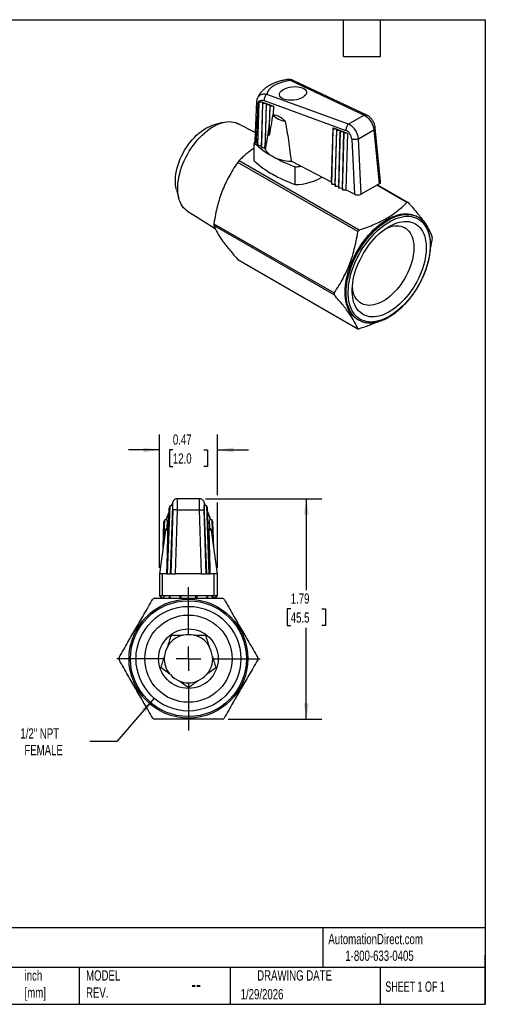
# Model space of a CAD drawing. Header units: inches. Extents: x 0.2 to 10.8, y 0.2 to 8.2.
# Tile 3 of 3: x 7 to 10.8, y 0.2 to 8.2. Entities that reach past the tile are written whole.
import ezdxf

# ---------------------------------------------------------------- set-up
doc = ezdxf.new("R2010")
doc.units = ezdxf.units.IN
doc.header["$MEASUREMENT"] = 0
doc.linetypes.add('SLD-Center', pattern=[0.75, 0.6, -0.05, 0.05, -0.05])
doc.linetypes.add('SLD-Solid', pattern=[0])
doc.layers.add('CENTER', color=40, linetype='SLD-Center')
doc.layers.add('DIMENSIONS', color=140, linetype='SLD-Solid', lineweight=25)
doc.layers.add('TEXT', color=140, linetype='SLD-Solid', lineweight=25)
doc.styles.add('SLDTEXTSTYLE0', font='TXT', dxfattribs={"width": 0.7})
doc.styles.add('SLDTEXTSTYLE1', font='TXT', dxfattribs={"width": 0.65})
doc.dimstyles.new('SLDDIMSTYLE2', dxfattribs={"dimtxt": 0.084961, "dimasz": 0.13, "dimexe": 0, "dimexo": 0.0625, "dimgap": 0.02124, "dimtad": 0, "dimtih": 1, "dimtoh": 1, "dimrnd": 1e-09, "dimzin": 12, "dimdsep": 46, "dimtxsty": 'SLDTEXTSTYLE0', "dimsah": 1, "dimcen": 0.09, "dimadec": 0, "dimazin": 3, "dimtfac": 1, "dimtofl": 0, "dimtmove": 0, "dimatfit": 3, "dimfxl": 0, "dimfrac": 2, "dimtolj": 1, "dimtzin": 12, "dimarcsym": 0})
doc.dimstyles.new('SLDDIMSTYLE3', dxfattribs={"dimtxt": 0.084961, "dimasz": 0.13, "dimexe": 0, "dimexo": 0.0625, "dimgap": 0.02124, "dimtad": 0, "dimtih": 1, "dimtoh": 1, "dimrnd": 1e-09, "dimzin": 12, "dimdsep": 46, "dimtxsty": 'SLDTEXTSTYLE0', "dimsah": 1, "dimcen": 0, "dimadec": 0, "dimazin": 3, "dimtfac": 1, "dimtofl": 0, "dimtmove": 0, "dimatfit": 3, "dimfxl": 0, "dimfrac": 2, "dimtolj": 1, "dimtzin": 12, "dimarcsym": 0})
doc.dimstyles.new('SLDDIMSTYLE4', dxfattribs={"dimtxt": 0.084961, "dimasz": 0.13, "dimexe": 0, "dimexo": 0.0625, "dimgap": 0.02124, "dimtad": 0, "dimtih": 1, "dimtoh": 1, "dimrnd": 1e-09, "dimdsep": 46, "dimtxsty": 'SLDTEXTSTYLE0', "dimsah": 1, "dimcen": 0.09, "dimadec": 0, "dimazin": 2, "dimtfac": 1, "dimtmove": 0, "dimatfit": 0, "dimfxl": 0, "dimfrac": 2, "dimtolj": 1, "dimtzin": 12, "dimarcsym": 0})

# ---------------------------------------------------------------- blocks, each defined once
blk = doc.blocks.new('_D_4')
at = {"layer": 'DIMENSIONS'}
for p, q in [((8.0622, 2.7365), (7.7581, 2.3848)), ((7.7581, 2.3848), (7.5394, 2.3848))]:
    blk.add_line(p, q, dxfattribs=at)
blk.add_solid([(8.0622, 2.7365), (7.9621, 2.6513), (7.9923, 2.6251)], dxfattribs=at)
at = {"layer": 'DIMENSIONS', "char_height": 0.08333, "attachment_point": 1, "style": 'SLDTEXTSTYLE0'}
for s, insert in [('1/2" NPT', (6.9764, 2.4922)), ('FEMALE', (7.0087, 2.3572))]:
    blk.add_mtext(s, dxfattribs=dict(at, insert=insert))
blk = doc.blocks.new('_D_5')
at = {"layer": 'DIMENSIONS'}
for p, q in [((8.4797, 4.3579), (9.422, 4.3579)), ((9.297, 4.3579), (9.297, 3.616)), ((9.1708, 3.4619), (9.1423, 3.4619)), ((9.1423, 3.4619), (9.1423, 3.3269)), ((9.4233, 3.4619), (9.4518, 3.4619)), ((9.4518, 3.4619), (9.4518, 3.3269)), ((9.1423, 3.3269), (9.1708, 3.3269)), ((9.297, 2.566), (9.297, 3.3079)), ((9.4518, 3.3269), (9.4233, 3.3269)), ((8.6638, 2.566), (9.422, 2.566))]:
    blk.add_line(p, q, dxfattribs=at)
for points in [[(9.297, 4.3579), (9.277, 4.2279), (9.317, 4.2279)], [(9.297, 2.566), (9.317, 2.696), (9.277, 2.696)]]:
    blk.add_solid(points, dxfattribs=at)
at = {"layer": 'DIMENSIONS', "char_height": 0.08333, "attachment_point": 1, "style": 'SLDTEXTSTYLE0'}
for s, insert in [('1.79', (9.1708, 3.5884)), ('45.5', (9.1708, 3.4343))]:
    blk.add_mtext(s, dxfattribs=dict(at, insert=insert))
blk = doc.blocks.new('_D_6')
at = {"layer": 'DIMENSIONS'}
for p, q in [((8.1041, 3.7971), (8.1041, 4.8792)), ((8.5766, 4.3879), (8.5766, 4.8792)), ((8.1041, 4.7542), (7.8541, 4.7542)), ((8.2141, 4.7542), (8.1856, 4.7542)), ((8.1856, 4.7542), (8.1856, 4.6191)), ((8.4666, 4.7542), (8.4951, 4.7542)), ((8.4951, 4.7542), (8.4951, 4.6191)), ((8.5766, 4.7542), (8.8266, 4.7542)), ((8.1856, 4.6191), (8.2141, 4.6191)), ((8.4951, 4.6191), (8.4666, 4.6191)), ((8.5766, 3.7971), (8.5766, 4.3279))]:
    blk.add_line(p, q, dxfattribs=at)
for points in [[(8.1041, 4.7542), (7.9741, 4.7742), (7.9741, 4.7342)], [(8.5766, 4.7542), (8.7066, 4.7342), (8.7066, 4.7742)]]:
    blk.add_solid(points, dxfattribs=at)
at = {"layer": 'DIMENSIONS', "char_height": 0.08333, "attachment_point": 1, "style": 'SLDTEXTSTYLE0'}
for s, insert in [('0.47', (8.2141, 4.8806)), ('12.0', (8.2141, 4.7266))]:
    blk.add_mtext(s, dxfattribs=dict(at, insert=insert))
blk = doc.blocks.new('SW_CENTERMARKSYMBOL_0')
at = {"layer": 'CENTER', "color": 0}
for p, q in [((0, 0.2), (0, 0.5823)), ((0, 0), (0, 0.1)), ((-0.2, 0), (-0.5823, 0)), ((0, 0), (-0.1, 0)), ((0, 0), (0, -0.1)), ((0, 0), (0.1, 0)), ((0.2, 0), (0.5823, 0)), ((0, -0.2), (0, -0.5823))]:
    blk.add_line(p, q, dxfattribs=at)

msp = doc.modelspace()

# ---------------------------------------------------------------- linework, layer by layer
for p, q in [((9.1711, 7.7548), (9.7676, 7.4737)), ((9.7883, 7.4752), (9.1917, 7.7563)), ((8.8993, 7.6104), (8.8984, 7.6082)), ((9.6407, 7.4004), (8.9766, 7.6425)), ((8.8934, 7.5845), (8.8786, 7.2649)), ((8.9036, 7.2421), (8.9133, 7.5874)), ((8.9049, 7.2266), (8.9148, 7.5768)), ((8.9148, 7.5768), (8.9134, 7.59)), ((8.9427, 7.5793), (8.9148, 7.5768)), ((8.9151, 7.5893), (8.9427, 7.5793)), ((8.9427, 7.5793), (8.9327, 7.2268)), ((8.9341, 7.2114), (8.9441, 7.5661)), ((8.9427, 7.5793), (8.972, 7.5686)), ((8.9441, 7.5661), (8.9427, 7.5793)), ((8.972, 7.5686), (8.9441, 7.5661)), ((8.954, 7.5927), (9.6182, 7.3507)), ((8.972, 7.5686), (8.9629, 7.2482)), ((8.9632, 7.1961), (8.9734, 7.5554)), ((8.972, 7.5686), (9.0012, 7.5579)), ((8.9734, 7.5554), (8.972, 7.5686)), ((9.0012, 7.5579), (8.9734, 7.5554)), ((8.996, 7.3088), (9.0027, 7.5447)), ((9.0012, 7.5579), (8.9967, 7.3951)), ((9.0012, 7.5579), (9.0305, 7.5473)), ((9.0027, 7.5447), (9.0012, 7.5579)), ((9.0305, 7.5473), (9.0027, 7.5447)), ((9.0305, 7.5473), (9.0286, 7.4789)), ((9.7676, 7.4737), (9.6407, 7.4004)), ((8.62, 7.4143), (8.5456, 7.3949)), ((8.8817, 7.3321), (8.744, 7.4048)), ((9.5022, 6.9286), (9.5147, 7.3708)), ((9.5147, 7.3708), (9.544, 7.3601)), ((9.5161, 7.3576), (9.5147, 7.3708)), ((9.544, 7.3601), (9.5161, 7.3576)), ((9.5314, 6.9133), (9.544, 7.3601)), ((9.544, 7.3601), (9.5733, 7.3494)), ((9.5454, 7.3469), (9.544, 7.3601)), ((9.9006, 6.9348), (9.8571, 7.372)), ((9.5036, 6.9126), (9.5161, 7.3576)), ((9.5327, 6.8973), (9.5454, 7.3469)), ((9.5733, 7.3494), (9.5454, 7.3469)), ((9.5606, 6.8981), (9.5733, 7.3494)), ((9.5619, 6.882), (9.5747, 7.3362)), ((9.5733, 7.3494), (9.6026, 7.3387)), ((9.5747, 7.3362), (9.5733, 7.3494)), ((9.6026, 7.3387), (9.5747, 7.3362)), ((9.5897, 6.8828), (9.6026, 7.3387)), ((9.5911, 6.8667), (9.604, 7.3256)), ((9.6026, 7.3387), (9.6319, 7.3281)), ((9.604, 7.3256), (9.6026, 7.3387)), ((9.6319, 7.3281), (9.604, 7.3256)), ((9.6319, 7.3281), (9.6189, 6.8675)), ((9.6666, 7.2803), (9.6874, 6.8316)), ((9.7208, 7.2828), (9.8457, 7.3549)), ((9.7417, 6.8323), (9.7208, 7.2828)), ((9.8457, 7.3549), (9.8892, 6.9175)), ((8.8746, 7.1025), (8.8746, 7.2471)), ((8.9036, 7.2421), (8.8915, 7.2484)), ((8.9036, 7.2421), (8.9049, 7.2266)), ((8.9049, 7.2266), (8.9327, 7.2268)), ((8.9327, 7.2268), (8.9341, 7.2114)), ((8.9341, 7.2114), (8.9569, 7.2115)), ((8.9629, 7.2482), (8.9569, 7.2115)), ((8.9631, 7.1974), (8.9632, 7.1961)), ((8.9632, 7.1961), (8.9639, 7.1961)), ((9.7156, 6.5279), (8.7403, 7.091)), ((8.7517, 7.1051), (9.7269, 6.542)), ((9.254, 7.0586), (9.1741, 7.1004)), ((9.2074, 6.9104), (9.2074, 7.055)), ((9.5022, 6.9286), (9.254, 7.0586)), ((9.022, 6.9955), (9.0359, 6.9874)), ((9.5022, 6.9286), (9.5036, 6.9126)), ((9.5036, 6.9126), (9.5314, 6.9133)), ((9.5314, 6.9133), (9.5327, 6.8973)), ((9.5327, 6.8973), (9.5606, 6.8981)), ((9.5606, 6.8981), (9.5619, 6.882)), ((9.5619, 6.882), (9.5897, 6.8828)), ((9.5897, 6.8828), (9.5911, 6.8667)), ((9.8892, 6.9175), (9.7417, 6.8323)), ((10.1136, 6.7653), (9.8696, 6.9062)), ((9.8744, 6.909), (10.125, 6.7643)), ((8.2429, 6.8706), (8.2633, 6.7965)), ((9.5911, 6.8667), (9.6189, 6.8675)), ((9.6874, 6.8316), (9.6189, 6.8675)), ((8.3336, 6.6939), (8.5577, 6.5529)), ((10.2027, 6.6457), (10.1944, 6.6505)), ((8.547, 6.5926), (9.5222, 6.0296)), ((9.5222, 6.0145), (8.547, 6.5775)), ((8.7403, 6.3024), (9.7156, 5.7394)), ((9.7121, 5.8151), (9.7205, 5.8103)), ((8.2138, 4.332), (8.2016, 4.3)), ((8.2142, 4.3321), (8.2113, 4.3193)), ((8.4297, 4.3579), (8.251, 4.3579)), ((8.4665, 4.3319), (8.4694, 4.3193)), ((8.479, 4.3), (8.4669, 4.332)), ((8.1635, 4.194), (8.1833, 4.2459)), ((8.1659, 3.7471), (8.1846, 4.2824)), ((8.1835, 4.2526), (8.166, 4.2067)), ((8.1678, 3.7471), (8.1867, 4.2879)), ((8.1697, 3.7471), (8.1888, 4.2934)), ((8.1717, 3.7471), (8.1909, 4.2989)), ((8.1865, 4.2826), (8.1846, 4.2824)), ((8.1886, 4.2881), (8.1867, 4.2879)), ((8.1907, 4.2936), (8.1888, 4.2934)), ((8.2116, 4.301), (8.1909, 4.2989)), ((8.2116, 4.301), (8.1923, 3.7471)), ((8.2127, 4.266), (8.1968, 3.7471)), ((8.2041, 4.3003), (8.2113, 4.3193)), ((8.236, 3.7471), (8.252, 4.268)), ((8.252, 4.268), (8.4287, 4.268)), ((8.4287, 4.268), (8.4447, 3.7471)), ((8.4839, 3.7471), (8.468, 4.266)), ((8.4884, 3.7471), (8.4691, 4.301)), ((8.4898, 4.2989), (8.4691, 4.301)), ((8.4694, 4.3193), (8.4766, 4.3003)), ((8.509, 3.7471), (8.4898, 4.2989)), ((8.4919, 4.2934), (8.49, 4.2936)), ((8.511, 3.7471), (8.4919, 4.2934)), ((8.494, 4.2879), (8.4921, 4.2881)), ((8.5129, 3.7471), (8.494, 4.2879)), ((8.4961, 4.2824), (8.4942, 4.2826)), ((8.5148, 3.7471), (8.4961, 4.2824)), ((8.5147, 4.2067), (8.4972, 4.2526)), ((8.4974, 4.2459), (8.5172, 4.194)), ((8.134, 3.9597), (8.1413, 4.1689)), ((8.1366, 3.9779), (8.1434, 4.1745)), ((8.1391, 3.996), (8.1455, 4.18)), ((8.1432, 4.1691), (8.1413, 4.1689)), ((8.1416, 4.0141), (8.1476, 4.1855)), ((8.1453, 4.1746), (8.1434, 4.1745)), ((8.1474, 4.1802), (8.1455, 4.18)), ((8.1683, 4.1876), (8.1476, 4.1855)), ((8.1664, 4.2066), (8.1635, 4.194)), ((8.1683, 4.1876), (8.1658, 4.1152)), ((8.5149, 4.1154), (8.5124, 4.1876)), ((8.5331, 4.1855), (8.5124, 4.1876)), ((8.5172, 4.194), (8.5143, 4.2066)), ((8.539, 4.0141), (8.5331, 4.1855)), ((8.5352, 4.18), (8.5333, 4.1802)), ((8.5416, 3.996), (8.5352, 4.18)), ((8.5373, 4.1745), (8.5354, 4.1746)), ((8.5441, 3.9779), (8.5373, 4.1745)), ((8.5394, 4.1689), (8.5375, 4.1691)), ((8.5467, 3.9597), (8.5394, 4.1689)), ((8.1539, 4.1015), (8.1041, 3.7471)), ((8.1717, 4.1015), (8.1539, 4.1015)), ((8.5268, 4.1015), (8.509, 4.1015)), ((8.5766, 3.7471), (8.5268, 4.1015)), ((8.1041, 3.7471), (8.1041, 3.57)), ((8.131, 3.7471), (8.1041, 3.7471)), ((8.131, 3.57), (8.131, 3.7471)), ((8.1659, 3.7471), (8.131, 3.7471)), ((8.1659, 3.7471), (8.1678, 3.7471)), ((8.1678, 3.7471), (8.1697, 3.7471)), ((8.1697, 3.7471), (8.1717, 3.7471)), ((8.1717, 3.7471), (8.1923, 3.7471)), ((8.1968, 3.7471), (8.1923, 3.7471)), ((8.1968, 3.7471), (8.236, 3.7471)), ((8.4447, 3.7471), (8.236, 3.7471)), ((8.4447, 3.7471), (8.4839, 3.7471)), ((8.4884, 3.7471), (8.4839, 3.7471)), ((8.4884, 3.7471), (8.509, 3.7471)), ((8.509, 3.7471), (8.511, 3.7471)), ((8.511, 3.7471), (8.5129, 3.7471)), ((8.5129, 3.7471), (8.5148, 3.7471)), ((8.5497, 3.7471), (8.5148, 3.7471)), ((8.5497, 3.57), (8.5497, 3.7471)), ((8.5766, 3.7471), (8.5497, 3.7471)), ((8.5766, 3.57), (8.5766, 3.7471)), ((8.1041, 3.57), (8.1238, 3.5503)), ((8.131, 3.57), (8.1041, 3.57)), ((8.129, 3.5503), (8.1097, 3.57)), ((8.5497, 3.57), (8.131, 3.57)), ((8.152, 3.57), (8.1328, 3.5503)), ((8.1861, 3.5621), (8.1807, 3.57)), ((8.1808, 3.57), (8.1941, 3.5503)), ((8.1839, 3.5621), (8.1839, 3.5503)), ((8.1861, 3.5621), (8.1839, 3.5621)), ((8.2753, 3.5503), (8.2694, 3.57)), ((8.2824, 3.57), (8.2765, 3.5503)), ((8.4043, 3.5503), (8.3984, 3.57)), ((8.4114, 3.57), (8.4055, 3.5503)), ((8.4867, 3.5503), (8.5, 3.57)), ((8.4968, 3.5621), (8.4946, 3.5621)), ((8.4968, 3.5503), (8.4968, 3.5621)), ((8.5479, 3.5503), (8.5287, 3.57)), ((8.5287, 3.57), (8.5479, 3.5503)), ((8.5766, 3.57), (8.5497, 3.57)), ((8.571, 3.57), (8.5518, 3.5503)), ((8.5569, 3.5503), (8.5766, 3.57))]:
    msp.add_line(p, q)
at = {"flags": 128}
for points in [[(8.2429, 6.8706), (8.2387, 6.8892), (8.2358, 6.909), (8.2344, 6.9299), (8.2344, 6.9517), (8.2358, 6.9743), (8.2387, 6.9975), (8.243, 7.0212), (8.2487, 7.0453), (8.2557, 7.0696), (8.2641, 7.0939), (8.2738, 7.1182), (8.2846, 7.1423), (8.2966, 7.1661), (8.3097, 7.1893), (8.3238, 7.212), (8.3388, 7.2338), (8.3547, 7.2548), (8.3712, 7.2748), (8.3885, 7.2937), (8.4062, 7.3113), (8.4244, 7.3276), (8.443, 7.3424), (8.4617, 7.3557), (8.4806, 7.3675), (8.4994, 7.3775), (8.5182, 7.3858), (8.5367, 7.3924), (8.5456, 7.3949)], [(8.3336, 6.6939), (8.3257, 6.6992), (8.3127, 6.71), (8.3009, 6.7224), (8.2902, 6.7365), (8.2808, 6.7521), (8.2727, 6.7691), (8.266, 6.7876), (8.2606, 6.8073), (8.2566, 6.8283), (8.2541, 6.8503), (8.253, 6.8733), (8.2534, 6.8971), (8.2552, 6.9218), (8.2584, 6.947), (8.2631, 6.9727), (8.2692, 6.9988), (8.2766, 7.0252), (8.2853, 7.0516), (8.2954, 7.078), (8.3066, 7.1043), (8.3191, 7.1303), (8.3327, 7.1558), (8.3473, 7.1809), (8.3629, 7.2052), (8.3794, 7.2288), (8.3967, 7.2514), (8.4147, 7.2731), (8.4334, 7.2936), (8.4526, 7.3128), (8.4723, 7.3308), (8.4923, 7.3473), (8.5126, 7.3624), (8.533, 7.3758), (8.5535, 7.3877), (8.574, 7.3978), (8.5942, 7.4062), (8.6143, 7.4128), (8.634, 7.4175), (8.6532, 7.4205), (8.6719, 7.4215), (8.6899, 7.4207), (8.7072, 7.418), (8.7237, 7.4135), (8.7393, 7.4072), (8.744, 7.4048)], [(8.9967, 7.3951), (8.988, 7.3425), (8.9789, 7.2876), (8.9715, 7.2427), (8.9639, 7.1961)], [(9.7121, 5.8151), (9.7121, 5.8151), (9.6968, 5.8251), (9.6827, 5.8369), (9.6697, 5.8503), (9.6579, 5.8654), (9.6474, 5.8821), (9.6382, 5.9002), (9.6303, 5.9198), (9.6238, 5.9407), (9.6188, 5.9629), (9.6151, 5.9862), (9.6129, 6.0106), (9.6122, 6.0359), (9.6129, 6.0621), (9.6151, 6.089), (9.6188, 6.1165), (9.6238, 6.1446), (9.6303, 6.173), (9.6382, 6.2016), (9.6474, 6.2304), (9.6579, 6.2592), (9.6697, 6.2879), (9.6827, 6.3163), (9.6968, 6.3444), (9.7121, 6.3721), (9.7284, 6.3991), (9.7456, 6.4254), (9.7638, 6.4509), (9.7827, 6.4754), (9.8024, 6.4989), (9.8227, 6.5213), (9.8436, 6.5424), (9.865, 6.5622), (9.8867, 6.5806), (9.9087, 6.5975), (9.9309, 6.6129), (9.9532, 6.6266), (9.9755, 6.6386), (9.9977, 6.6489), (10.0198, 6.6574), (10.0415, 6.6641), (10.0629, 6.669), (10.0837, 6.672), (10.1041, 6.6731), (10.1237, 6.6723), (10.1427, 6.6696), (10.1608, 6.6651), (10.1781, 6.6587), (10.1944, 6.6505)], [(9.6926, 5.8306), (9.691, 5.8321), (9.678, 5.8455), (9.6663, 5.8606), (9.6557, 5.8772), (9.6465, 5.8954), (9.6387, 5.915), (9.6322, 5.9359), (9.6271, 5.9581), (9.6235, 5.9814), (9.6213, 6.0058), (9.6206, 6.0311), (9.6213, 6.0573), (9.6235, 6.0842), (9.6271, 6.1117), (9.6322, 6.1397), (9.6387, 6.1681), (9.6465, 6.1968), (9.6557, 6.2256), (9.6663, 6.2544), (9.678, 6.2831), (9.691, 6.3115), (9.7052, 6.3396), (9.7204, 6.3672), (9.7367, 6.3943), (9.754, 6.4206), (9.7721, 6.446), (9.7911, 6.4706), (9.8108, 6.4941), (9.8311, 6.5165), (9.852, 6.5376), (9.8733, 6.5574), (9.8951, 6.5758), (9.9171, 6.5927), (9.9393, 6.6081), (9.9616, 6.6218), (9.9839, 6.6338), (10.0061, 6.6441), (10.0281, 6.6526), (10.0499, 6.6593), (10.0712, 6.6642), (10.0921, 6.6671), (10.1124, 6.6682), (10.1321, 6.6675), (10.1511, 6.6648), (10.1692, 6.6603), (10.1725, 6.6592)], [(9.9699, 5.839), (9.948, 5.8271), (9.9261, 5.817), (9.9044, 5.8087), (9.883, 5.8022), (9.8619, 5.7975), (9.8414, 5.7946), (9.8214, 5.7937), (9.802, 5.7946), (9.7834, 5.7974), (9.7656, 5.802), (9.7487, 5.8085), (9.7328, 5.8169), (9.7179, 5.8269), (9.7041, 5.8388), (9.6914, 5.8523), (9.68, 5.8674), (9.6699, 5.8841), (9.661, 5.9022), (9.6535, 5.9218), (9.6474, 5.9427), (9.6428, 5.9648), (9.6395, 5.988), (9.6377, 6.0123), (9.6373, 6.0375), (9.6384, 6.0635), (9.6409, 6.0902), (9.6449, 6.1175), (9.6503, 6.1452), (9.6571, 6.1733), (9.6653, 6.2016), (9.6748, 6.23), (9.6856, 6.2584), (9.6976, 6.2866), (9.7108, 6.3145), (9.7252, 6.3421), (9.7406, 6.3691), (9.757, 6.3954), (9.7744, 6.4211), (9.7926, 6.4458), (9.8116, 6.4696), (9.8313, 6.4923), (9.8516, 6.5139), (9.8724, 6.5341), (9.8936, 6.553), (9.9152, 6.5705), (9.937, 6.5864), (9.9589, 6.6008), (9.9809, 6.6135), (10.0029, 6.6245), (10.0247, 6.6337), (10.0463, 6.6411), (10.0675, 6.6468), (10.0883, 6.6505), (10.1086, 6.6524), (10.1283, 6.6524), (10.1473, 6.6506), (10.1655, 6.6468), (10.1828, 6.6413), (10.1993, 6.6338), (10.2147, 6.6246), (10.2291, 6.6137), (10.2423, 6.601), (10.2543, 6.5867), (10.2651, 6.5708), (10.2746, 6.5533), (10.2828, 6.5345), (10.2896, 6.5142), (10.295, 6.4927), (10.2989, 6.47), (10.3015, 6.4463), (10.3026, 6.4215), (10.3022, 6.3959), (10.3004, 6.3696), (10.2971, 6.3426), (10.2924, 6.315), (10.2863, 6.2871), (10.2788, 6.2589), (10.27, 6.2305), (10.2599, 6.2021), (10.2484, 6.1738), (10.2358, 6.1457), (10.222, 6.118), (10.2071, 6.0907), (10.1912, 6.064), (10.1743, 6.038), (10.1565, 6.0128), (10.1379, 5.9885), (10.1185, 5.9652), (10.0985, 5.9431), (10.078, 5.9222), (10.0569, 5.9026), (10.0355, 5.8844), (10.0138, 5.8677), (9.9919, 5.8525), (9.9699, 5.839)], [(9.9699, 5.876), (9.949, 5.8647), (9.9281, 5.8552), (9.9074, 5.8475), (9.8871, 5.8416), (9.8671, 5.8375), (9.8476, 5.8354), (9.8288, 5.8351), (9.8106, 5.8368), (9.7932, 5.8403), (9.7767, 5.8456), (9.7611, 5.8528), (9.7465, 5.8619), (9.733, 5.8726), (9.7207, 5.8851), (9.7096, 5.8993), (9.6997, 5.915), (9.6912, 5.9322), (9.684, 5.9508), (9.6782, 5.9708), (9.6738, 5.9919), (9.6709, 6.0143), (9.6695, 6.0376), (9.6695, 6.0618), (9.6709, 6.0868), (9.6738, 6.1125), (9.6782, 6.1387), (9.684, 6.1654), (9.6912, 6.1923), (9.6997, 6.2194), (9.7096, 6.2464), (9.7207, 6.2734), (9.733, 6.3001), (9.7465, 6.3265), (9.7611, 6.3523), (9.7767, 6.3776), (9.7932, 6.402), (9.8106, 6.4256), (9.8288, 6.4482), (9.8476, 6.4697), (9.8671, 6.4901), (9.8871, 6.5091), (9.9074, 6.5267), (9.9281, 6.5428), (9.949, 6.5574), (9.9699, 6.5704), (9.9909, 6.5816), (10.0118, 6.5911), (10.0324, 6.5989), (10.0528, 6.6047), (10.0728, 6.6088), (10.0922, 6.6109), (10.1111, 6.6112), (10.1293, 6.6096), (10.1467, 6.6061), (10.1632, 6.6007), (10.1788, 6.5935), (10.1934, 6.5845), (10.2069, 6.5737), (10.2192, 6.5612), (10.2303, 6.5471), (10.2402, 6.5314), (10.2487, 6.5142), (10.2559, 6.4955), (10.2617, 6.4756), (10.266, 6.4544), (10.269, 6.4321), (10.2704, 6.4087), (10.2704, 6.3845), (10.269, 6.3595), (10.266, 6.3338), (10.2617, 6.3076), (10.2559, 6.2809), (10.2487, 6.254), (10.2402, 6.227), (10.2303, 6.1999), (10.2192, 6.1729), (10.2069, 6.1462), (10.1934, 6.1198), (10.1788, 6.094), (10.1632, 6.0688), (10.1467, 6.0443), (10.1293, 6.0207), (10.1111, 5.9981), (10.0922, 5.9766), (10.0728, 5.9563), (10.0528, 5.9373), (10.0324, 5.9196), (10.0118, 5.9035), (9.9909, 5.8889), (9.9699, 5.876)], [(9.9437, 6.5539), (9.9581, 6.5601), (9.9769, 6.5668), (9.9954, 6.5716), (10.0135, 6.5745), (10.031, 6.5756), (10.0479, 6.5747), (10.064, 6.572), (10.0792, 6.5673), (10.0936, 6.5609), (10.1069, 6.5526), (10.1191, 6.5425), (10.1301, 6.5308), (10.1399, 6.5174), (10.1485, 6.5024), (10.1556, 6.486), (10.1614, 6.4682), (10.1658, 6.4492), (10.1687, 6.429), (10.1702, 6.4077), (10.1702, 6.3855), (10.1687, 6.3626), (10.1658, 6.339), (10.1614, 6.3149), (10.1556, 6.2904), (10.1485, 6.2657), (10.1399, 6.2409), (10.1301, 6.2162), (10.1191, 6.1917), (10.1069, 6.1676), (10.0936, 6.1439), (10.0792, 6.1209), (10.064, 6.0987), (10.0479, 6.0773), (10.031, 6.057), (10.0135, 6.0378), (9.9954, 6.0199), (9.9769, 6.0033), (9.9581, 5.9882), (9.939, 5.9747), (9.9198, 5.9628)], [(9.9198, 5.9628), (9.9006, 5.9525), (9.8816, 5.9441), (9.8627, 5.9374), (9.8442, 5.9326), (9.8262, 5.9297), (9.8087, 5.9286), (9.7918, 5.9295), (9.7757, 5.9322), (9.7604, 5.9369), (9.7461, 5.9433), (9.7328, 5.9516), (9.7206, 5.9617), (9.7095, 5.9734), (9.6997, 5.9868), (9.6912, 6.0018), (9.684, 6.0182), (9.6782, 6.036), (9.6739, 6.055), (9.6709, 6.0752), (9.6704, 6.0805)], [(8.1717, 4.1015), (8.171, 4.1072), (8.1702, 4.1115), (8.1694, 4.1142), (8.1685, 4.1155), (8.1683, 4.1156)], [(8.509, 4.1015), (8.5097, 4.1072), (8.5105, 4.1115), (8.5113, 4.1142), (8.5122, 4.1155), (8.5124, 4.1156)]]:
    msp.add_lwpolyline(points, dxfattribs=at)
for radius in [0.4823, 0.4705, 0.4252, 0.3543, 0.2421]:
    msp.add_circle((8.3403, 3.0582), radius)
for centre, radius, start, end in [((9.1568, 7.6131), 0.191, 226.06557, 260.74087), ((8.9916, 7.298), 0.1847, 43.25581, 78.49192), ((8.9834, 7.236), 0.1093, 163.68563, 174.15253), ((9.4279, 7.854), 0.8212, 227.64459, 240.37989), ((9.0828, 7.261), 0.1353, 201.44155, 243.32442), ((9.1799, 7.4341), 0.3337, 241.76091, 269.00117), ((9.5935, 8.1408), 1.1524, 240.27148, 250.42767), ((9.4555, 6.5276), 0.9104, 140.63627, 141.77459), ((9.4279, 7.7093), 0.8212, 227.64459, 240.37989), ((9.1895, 7.5902), 0.5354, 271.91837, 276.91434), ((9.5935, 7.9962), 1.1524, 240.27148, 250.42767), ((9.2038, 7.3422), 0.4319, 270.48843, 300.50357), ((10.0991, 6.5391), 0.2266, 83.45212, 86.32884), ((10.1216, 6.5052), 0.1622, 47.78057, 71.72783), ((9.0778, 6.5851), 0.5308, 179.1845, 180.8155), ((10.4308, 5.9646), 0.9104, 140.63627, 141.77459), ((9.7875, 6.4816), 0.5308, 359.1845, 0.8155), ((10.053, 6.022), 0.5308, 179.1845, 180.8155), ((9.8016, 5.9508), 0.1622, 227.81083, 252.31993), ((9.7414, 5.9645), 0.2266, 263.45212, 266.32884), ((8.3403, 3.0582), 0.563, 119.05831, 120.94169), ((8.3403, 3.0582), 0.563, 59.05831, 60.94169), ((8.3403, 3.0582), 0.1969, 103.87699, 148.12141), ((8.3403, 3.0582), 0.1949, 77.35333, 102.64667), ((8.3403, 3.0582), 0.1969, 31.85054, 75.73287), ((8.3403, 3.0582), 0.1949, 149.35333, 174.64667), ((8.3403, 3.0582), 0.1949, 5.35333, 30.64667), ((8.3403, 3.0582), 0.563, 179.05831, 180.94169), ((8.3403, 3.0582), 0.1969, 176.26149, 220.15038), ((8.3403, 3.0582), 0.1969, 320.05411, 3.11842), ((8.3403, 3.0582), 0.563, 359.05831, 0.94169), ((8.3403, 3.0582), 0.1949, 221.35333, 246.64667), ((8.3403, 3.0582), 0.1949, 293.35333, 318.64667), ((8.3403, 3.0582), 0.1969, 248.88615, 270), ((8.3403, 3.0582), 0.1969, 270, 291.58675), ((8.3403, 3.0582), 0.563, 239.05831, 240.94169), ((8.3403, 3.0582), 0.563, 299.05831, 300.94169)]:
    msp.add_arc(centre, radius, start, end)
for centre, major_axis, ratio, start_param, end_param in [((9.1787, 7.6552), (0.202, 0.0217), 0.491858, 1.55561, 3.051304), ((9.6228, 7.2989), (-0.0302, 0.0508), 0.625621, 4.006187, 5.629343), ((9.8612, 6.9336), (0.0395, -0.0001), 0.575739, 5.502448, 6.342091), ((9.7138, 6.8485), (0.0394, -0.0001), 0.578827, 3.980509, 5.499809), ((8.2097, 4.2608), (0.0021, 0.0591), 0.048645, 4.80136, 6.424516), ((8.471, 4.2608), (-0.0021, 0.0591), 0.048645, 6.141854, 7.76501)]:
    msp.add_ellipse(centre, major_axis=major_axis, ratio=ratio, start_param=start_param, end_param=end_param)
msp.add_ellipse((9.1891, 7.6508), major_axis=(0.1101, 0.0118), ratio=0.491858)
for points, knots in [([(9.1462, 7.7643), (9.1445, 7.7641), (9.1334, 7.7627), (9.114, 7.7587), (9.0852, 7.7517), (9.0567, 7.7426), (9.0298, 7.7319), (9.0084, 7.7216), (8.9916, 7.7121), (8.9782, 7.7035), (8.9679, 7.6961), (8.9597, 7.6897), (8.9524, 7.6836), (8.9443, 7.6762), (8.9351, 7.667), (8.9273, 7.658), (8.9213, 7.6501), (8.9172, 7.6443), (8.913, 7.638), (8.9084, 7.6303), (8.9034, 7.621), (8.9005, 7.614), (8.8991, 7.6105)], [0, 0, 0, 0, 0.015403, 0.099186, 0.177005, 0.282329, 0.373788, 0.451152, 0.514206, 0.566829, 0.61317, 0.645653, 0.674983, 0.712365, 0.761198, 0.815049, 0.843411, 0.867409, 0.888582, 0.918323, 0.959266, 1, 1, 1, 1]), ([(9.1916, 7.7564), (9.1878, 7.758), (9.18, 7.7613), (9.1683, 7.7641), (9.1568, 7.7654), (9.1497, 7.7648), (9.1461, 7.7644)], [0, 0, 0, 0, 0.2403447, 0.4870012, 0.740063, 1, 1, 1, 1]), ([(9.1462, 7.7642), (9.1466, 7.7643), (9.1493, 7.7652), (9.155, 7.764), (9.163, 7.7609), (9.1684, 7.7568), (9.1711, 7.7548)], [0, 0, 0, 0, 0.053963, 0.37687, 0.692629, 1, 1, 1, 1]), ([(9.1917, 7.7561), (9.1886, 7.7572), (9.1823, 7.7594), (9.1749, 7.7564), (9.1711, 7.7548)], [0, 0, 0, 0, 0.476392, 1, 1, 1, 1]), ([(8.8982, 7.6089), (8.8969, 7.6049), (8.8943, 7.5971), (8.8937, 7.5886), (8.8934, 7.5845)], [0, 0, 0, 0, 0.508327, 1, 1, 1, 1]), ([(8.9766, 7.6425), (8.9717, 7.6433), (8.9618, 7.6448), (8.9475, 7.6444), (8.9339, 7.6419), (8.9214, 7.6368), (8.9107, 7.6288), (8.903, 7.62), (8.9003, 7.6129), (8.8993, 7.6104)], [0, 0, 0, 0, 0.142734, 0.289363, 0.439311, 0.592913, 0.74988, 0.909606, 1, 1, 1, 1]), ([(8.9766, 7.6425), (8.9698, 7.6382), (8.9635, 7.6304), (8.9552, 7.6121), (8.9532, 7.6016), (8.954, 7.5927)], [0, 0, 0, 0, 0.5, 0.5, 1, 1, 1, 1]), ([(8.8936, 7.5844), (8.8935, 7.5841), (8.8931, 7.5818), (8.895, 7.5776), (8.8992, 7.5721), (8.9039, 7.5691), (8.9063, 7.5676)], [0, 0, 0, 0, 0.055883, 0.370544, 0.685271, 1, 1, 1, 1]), ([(8.9152, 7.5893), (8.9198, 7.5937), (8.9259, 7.596), (8.9393, 7.5968), (8.9467, 7.5954), (8.954, 7.5927)], [0, 0, 0, 0, 0.5, 0.5, 1, 1, 1, 1]), ([(9.0284, 7.479), (9.0274, 7.4787), (9.0264, 7.4784), (9.0249, 7.4772), (9.0243, 7.4764), (9.0243, 7.4755)], [0, 0, 0, 0, 0.5, 0.5, 1, 1, 1, 1]), ([(9.7676, 7.4737), (9.7715, 7.4753), (9.7788, 7.4783), (9.7851, 7.4761), (9.7881, 7.475)], [0, 0, 0, 0, 0.527887, 1, 1, 1, 1]), ([(9.7676, 7.4737), (9.7831, 7.4668), (9.8214, 7.434), (9.8434, 7.3805), (9.8457, 7.3549)], [-0.535338, -0.535338, -0.535338, -0.535338, 0.1603, 1.087818, 1.087818, 1.087818, 1.087818]), ([(9.8571, 7.3719), (9.8565, 7.3763), (9.8554, 7.3845), (9.8518, 7.3972), (9.8477, 7.4081), (9.8437, 7.4166), (9.8406, 7.4226), (9.8372, 7.4285), (9.832, 7.4368), (9.8253, 7.4455), (9.8174, 7.4541), (9.8093, 7.4617), (9.7993, 7.4694), (9.792, 7.4732), (9.7881, 7.4753)], [0, 0, 0, 0, 0.108716, 0.199352, 0.302739, 0.368502, 0.409093, 0.453061, 0.520655, 0.626493, 0.698764, 0.784715, 0.884947, 1, 1, 1, 1]), ([(9.1261, 7.4246), (9.1334, 7.3874), (9.1409, 7.3429), (9.1567, 7.2362), (9.165, 7.1741), (9.1741, 7.1004)], [0, 0, 0, 0, 0.5, 0.5, 1, 1, 1, 1]), ([(9.6407, 7.4004), (9.6349, 7.3968), (9.6221, 7.3822), (9.6173, 7.3608), (9.6182, 7.3507)], [0, 0, 0, 0, 0.428571, 1, 1, 1, 1]), ([(9.7208, 7.2828), (9.7193, 7.3089), (9.6975, 7.3625), (9.6572, 7.3941), (9.6407, 7.4004)], [-1.087818, -1.087818, -1.087818, -1.087818, -0.1603, 0.535338, 0.535338, 0.535338, 0.535338]), ([(9.8457, 7.3549), (9.8487, 7.3573), (9.8548, 7.3619), (9.858, 7.3683), (9.8569, 7.3713), (9.8567, 7.3719)], [0, 0, 0, 0, 0.455128, 0.910256, 1, 1, 1, 1]), ([(9.7208, 7.2828), (9.7137, 7.279), (9.7039, 7.2765), (9.684, 7.2756), (9.674, 7.2772), (9.6666, 7.2803)], [0, 0, 0, 0, 0.5, 0.5, 1, 1, 1, 1]), ([(8.8746, 7.2075), (8.8713, 7.2053), (8.8577, 7.1965), (8.8351, 7.1798), (8.8066, 7.1569), (8.7785, 7.1319), (8.7608, 7.1142), (8.7517, 7.1051)], [0, 0, 0, 0, 0.069035, 0.284426, 0.508734, 0.745797, 1, 1, 1, 1]), ([(8.8788, 7.2649), (8.8788, 7.2645), (8.8784, 7.2616), (8.8813, 7.2562), (8.8866, 7.2512), (8.8906, 7.2489), (8.8915, 7.2484)], [0, 0, 0, 0, 0.061573, 0.473973, 0.884612, 1, 1, 1, 1]), ([(8.7403, 7.091), (8.7116, 7.0494), (8.6879, 7.0108), (8.647, 6.9347), (8.6297, 6.8972), (8.5997, 6.8197), (8.5869, 6.7798), (8.5646, 6.6929), (8.5551, 6.6461), (8.547, 6.5926)], [0, 0, 0, 0, 0.25, 0.25, 0.5, 0.5, 0.75, 0.75, 1, 1, 1, 1]), ([(9.7269, 6.542), (9.7741, 6.5574), (9.8144, 6.5724), (9.8869, 6.6035), (9.9192, 6.6196), (9.9793, 6.6543), (10.0071, 6.6729), (10.061, 6.7148), (10.0871, 6.738), (10.1136, 6.7653)], [0, 0, 0, 0, 0.25, 0.25, 0.5, 0.5, 0.75, 0.75, 1, 1, 1, 1]), ([(10.125, 6.7643), (10.1537, 6.7321), (10.1774, 6.7044), (10.2183, 6.6541), (10.2356, 6.6314), (10.2656, 6.5886), (10.2784, 6.5685), (10.3007, 6.5289), (10.3102, 6.5094), (10.3183, 6.4892)], [0, 0, 0, 0, 0.25, 0.25, 0.5, 0.5, 0.75, 0.75, 1, 1, 1, 1]), ([(8.547, 6.5775), (8.5551, 6.5572), (8.5646, 6.5377), (8.5869, 6.4981), (8.5997, 6.478), (8.6297, 6.4353), (8.647, 6.4126), (8.6879, 6.3623), (8.7116, 6.3346), (8.7403, 6.3024)], [0, 0, 0, 0, 0.25, 0.25, 0.5, 0.5, 0.75, 0.75, 1, 1, 1, 1]), ([(9.7539, 5.7958), (9.7572, 5.7947), (9.7662, 5.7917), (9.7817, 5.7888), (9.8002, 5.7868), (9.8193, 5.7865), (9.839, 5.7879), (9.8592, 5.7911), (9.8798, 5.7959), (9.9007, 5.8024), (9.9218, 5.8105), (9.9431, 5.8202), (9.9644, 5.8316), (9.9857, 5.8444), (10.0069, 5.8587), (10.0279, 5.8745), (10.0487, 5.8915), (10.0691, 5.9099), (10.0891, 5.9294), (10.1086, 5.9501), (10.1275, 5.9719), (10.1458, 5.9946), (10.1634, 6.0182), (10.1802, 6.0426), (10.1962, 6.0677), (10.2113, 6.0934), (10.2255, 6.1196), (10.2387, 6.1462), (10.2508, 6.1732), (10.2618, 6.2003), (10.2717, 6.2276), (10.2804, 6.2548), (10.2879, 6.282), (10.2941, 6.309), (10.2991, 6.3356), (10.3028, 6.3619), (10.3052, 6.3877), (10.3062, 6.4129), (10.306, 6.4373), (10.3044, 6.4611), (10.3014, 6.4839), (10.2971, 6.5058), (10.2915, 6.5266), (10.2847, 6.5463), (10.2765, 6.5647), (10.2671, 6.5819), (10.2565, 6.5976), (10.2449, 6.612), (10.2362, 6.6202), (10.2319, 6.6243)], [0, 0, 0, 0, 0.012282, 0.033352, 0.054489, 0.075707, 0.097008, 0.118386, 0.139827, 0.161317, 0.182841, 0.204388, 0.225946, 0.247507, 0.269066, 0.29062, 0.312167, 0.333706, 0.355238, 0.376762, 0.39828, 0.419793, 0.441301, 0.462806, 0.484309, 0.50581, 0.527312, 0.548815, 0.570319, 0.591828, 0.613341, 0.634859, 0.656384, 0.677918, 0.69946, 0.721011, 0.742573, 0.764144, 0.785723, 0.807309, 0.828896, 0.850478, 0.872045, 0.893584, 0.915081, 0.936521, 0.957886, 0.979167, 1, 1, 1, 1]), ([(9.5222, 6.0296), (9.551, 6.0711), (9.5747, 6.1098), (9.6156, 6.1859), (9.6328, 6.2233), (9.6629, 6.3008), (9.6757, 6.3408), (9.698, 6.4277), (9.7075, 6.4745), (9.7156, 6.5279)], [0, 0, 0, 0, 0.25, 0.25, 0.5, 0.5, 0.75, 0.75, 1, 1, 1, 1]), ([(10.3183, 6.4741), (10.3154, 6.4549), (10.3117, 6.4307), (10.3066, 6.4068), (10.3056, 6.4018)], [0, 0, 0, 0, 0.791007, 1, 1, 1, 1]), ([(9.7156, 5.7394), (9.7075, 5.7596), (9.698, 5.7791), (9.6757, 5.8187), (9.6629, 5.8388), (9.6328, 5.8816), (9.6156, 5.9043), (9.5747, 5.9546), (9.551, 5.9823), (9.5222, 6.0145)], [0, 0, 0, 0, 0.25, 0.25, 0.5, 0.5, 0.75, 0.75, 1, 1, 1, 1]), ([(9.8736, 5.7947), (9.868, 5.7921), (9.8498, 5.7836), (9.8167, 5.7702), (9.7735, 5.7538), (9.7428, 5.7436), (9.7269, 5.7384)], [0, 0, 0, 0, 0.122752, 0.397739, 0.688363, 1, 1, 1, 1]), ([(8.251, 4.3578), (8.247, 4.3575), (8.2389, 4.3567), (8.2278, 4.351), (8.2191, 4.3427), (8.2156, 4.3354), (8.2138, 4.3318)], [0, 0, 0, 0, 0.247592, 0.495432, 0.746717, 1, 1, 1, 1]), ([(8.252, 4.268), (8.2521, 4.2747), (8.2523, 4.288), (8.2525, 4.3066), (8.2525, 4.3231), (8.2524, 4.3367), (8.2522, 4.3472), (8.2518, 4.3544), (8.2514, 4.358), (8.2511, 4.3575), (8.251, 4.3573)], [0, 0, 0, 0, 0.138587, 0.275949, 0.4120924, 0.547024, 0.6724289, 0.8054196, 0.9459964, 1, 1, 1, 1]), ([(8.4297, 4.3573), (8.4296, 4.3575), (8.4293, 4.358), (8.4289, 4.3544), (8.4285, 4.3472), (8.4283, 4.3385), (8.4282, 4.3301), (8.4282, 4.3204), (8.4282, 4.3066), (8.4283, 4.288), (8.4286, 4.2747), (8.4287, 4.268)], [0, 0, 0, 0, 0.0539945, 0.1945475, 0.3275157, 0.4528993, 0.5202868, 0.5879774, 0.7240978, 0.8614364, 1, 1, 1, 1]), ([(8.4669, 4.3318), (8.4652, 4.3354), (8.4619, 4.3424), (8.4531, 4.3509), (8.442, 4.3567), (8.4338, 4.3575), (8.4297, 4.3578)], [0, 0, 0, 0, 0.254819, 0.502847, 0.750284, 1, 1, 1, 1]), ([(8.252, 4.268), (8.2421, 4.2683), (8.2321, 4.2683), (8.2177, 4.2675), (8.2132, 4.2668), (8.2127, 4.266)], [0, 0, 0, 0, 0.5, 0.5, 1, 1, 1, 1]), ([(8.4287, 4.268), (8.4372, 4.2683), (8.4572, 4.2683), (8.4674, 4.2669), (8.468, 4.266)], [0, 0, 0, 0, 0.428571, 1, 1, 1, 1]), ([(8.166, 4.2064), (8.1654, 4.2047), (8.1642, 4.2011), (8.1629, 4.1946), (8.1622, 4.1902), (8.1619, 4.187), (8.1619, 4.1869)], [0, 0, 0, 0, 0.273375, 0.587467, 0.99209, 1, 1, 1, 1]), ([(8.1621, 4.187), (8.1623, 4.1885), (8.1628, 4.1918), (8.1633, 4.1933), (8.1635, 4.194)], [0, 0, 0, 0, 0.482441, 1, 1, 1, 1]), ([(8.5187, 4.1869), (8.5183, 4.1905), (8.5173, 4.1982), (8.5156, 4.2035), (8.5147, 4.2064)], [0, 0, 0, 0, 0.465293, 1, 1, 1, 1]), ([(8.5172, 4.194), (8.5175, 4.1931), (8.5179, 4.1917), (8.5184, 4.1881), (8.5186, 4.187)], [0, 0, 0, 0, 0.681492, 1, 1, 1, 1]), ([(8.1683, 4.1156), (8.168, 4.1156), (8.166, 4.1156), (8.1625, 4.1147), (8.1582, 4.1119), (8.1552, 4.1079), (8.154, 4.1041), (8.1539, 4.102), (8.1539, 4.1015)], [0, 0, 0, 0, 0.037936, 0.282662, 0.516617, 0.732883, 0.933623, 1, 1, 1, 1]), ([(8.1717, 4.1015), (8.1709, 4.062), (8.1698, 4.0138), (8.1669, 3.8972), (8.1652, 3.8288), (8.1631, 3.7471)], [0, 0, 0, 0, 0.5, 0.5, 1, 1, 1, 1]), ([(8.5176, 3.7471), (8.5155, 3.8288), (8.5138, 3.8972), (8.5109, 4.0138), (8.5098, 4.062), (8.509, 4.1015)], [0, 0, 0, 0, 0.5, 0.5, 1, 1, 1, 1]), ([(8.5268, 4.1015), (8.5268, 4.1017), (8.5267, 4.1034), (8.526, 4.1068), (8.5235, 4.1108), (8.5197, 4.1139), (8.5158, 4.1154), (8.5133, 4.1156), (8.5124, 4.1156)], [0, 0, 0, 0, 0.031419, 0.216107, 0.417582, 0.638485, 0.874838, 1, 1, 1, 1]), ([(7.7774, 3.0674), (7.8035, 3.1126), (7.8269, 3.1532), (7.8717, 3.2306), (7.8929, 3.2674), (7.9354, 3.341), (7.9567, 3.3778), (8.0014, 3.4553), (8.0248, 3.4959), (8.0509, 3.541)], [0, 0, 0, 0, 0.25, 0.25, 0.5, 0.5, 0.75, 0.75, 1, 1, 1, 1]), ([(8.0669, 3.5503), (8.119, 3.5503), (8.1659, 3.5503), (8.2553, 3.5503), (8.2978, 3.5503), (8.3829, 3.5503), (8.4254, 3.5503), (8.5148, 3.5503), (8.5617, 3.5503), (8.6138, 3.5503)], [0, 0, 0, 0, 0.25, 0.25, 0.5, 0.5, 0.75, 0.75, 1, 1, 1, 1]), ([(8.6298, 3.541), (8.6559, 3.4959), (8.6793, 3.4553), (8.724, 3.3778), (8.7453, 3.341), (8.7878, 3.2674), (8.809, 3.2306), (8.8538, 3.1532), (8.8772, 3.1126), (8.9033, 3.0674)], [0, 0, 0, 0, 0.25, 0.25, 0.5, 0.5, 0.75, 0.75, 1, 1, 1, 1]), ([(8.1727, 3.1575), (8.1773, 3.1716), (8.1819, 3.1859), (8.1916, 3.2158), (8.1967, 3.2314), (8.2022, 3.2483)], [0, 0, 0, 0, 0.5, 0.5, 1, 1, 1, 1]), ([(8.2022, 3.2483), (8.22, 3.2483), (8.2364, 3.2483), (8.2678, 3.2483), (8.2828, 3.2483), (8.2977, 3.2483)], [0, 0, 0, 0, 0.5, 0.5, 1, 1, 1, 1]), ([(8.383, 3.2483), (8.3979, 3.2483), (8.4129, 3.2483), (8.4443, 3.2483), (8.4607, 3.2483), (8.4785, 3.2483)], [0, 0, 0, 0, 0.5, 0.5, 1, 1, 1, 1]), ([(8.4785, 3.2483), (8.484, 3.2314), (8.4891, 3.2158), (8.4988, 3.1859), (8.5034, 3.1716), (8.508, 3.1575)], [0, 0, 0, 0, 0.5, 0.5, 1, 1, 1, 1]), ([(8.0509, 2.5753), (8.0248, 2.6204), (8.0014, 2.661), (7.9567, 2.7385), (7.9354, 2.7753), (7.8929, 2.8489), (7.8717, 2.8857), (7.8269, 2.9632), (7.8035, 3.0037), (7.7774, 3.0489)], [0, 0, 0, 0, 0.25, 0.25, 0.5, 0.5, 0.75, 0.75, 1, 1, 1, 1]), ([(8.1168, 2.9855), (8.1223, 3.0024), (8.1274, 3.0181), (8.1371, 3.048), (8.1417, 3.0622), (8.1463, 3.0763)], [0, 0, 0, 0, 0.5, 0.5, 1, 1, 1, 1]), ([(8.5344, 3.0763), (8.539, 3.0622), (8.5436, 3.048), (8.5533, 3.0181), (8.5584, 3.0024), (8.5639, 2.9855)], [0, 0, 0, 0, 0.5, 0.5, 1, 1, 1, 1]), ([(8.9033, 3.0489), (8.8772, 3.0037), (8.8538, 2.9632), (8.809, 2.8857), (8.7878, 2.8489), (8.7453, 2.7753), (8.724, 2.7385), (8.6793, 2.661), (8.6559, 2.6204), (8.6298, 2.5753)], [0, 0, 0, 0, 0.25, 0.25, 0.5, 0.5, 0.75, 0.75, 1, 1, 1, 1]), ([(8.1941, 2.9294), (8.1821, 2.9381), (8.1699, 2.9469), (8.1445, 2.9654), (8.1312, 2.9751), (8.1168, 2.9855)], [0, 0, 0, 0, 0.5, 0.5, 1, 1, 1, 1]), ([(8.5639, 2.9855), (8.5495, 2.9751), (8.5362, 2.9654), (8.5108, 2.9469), (8.4986, 2.9381), (8.4866, 2.9294)], [0, 0, 0, 0, 0.5, 0.5, 1, 1, 1, 1]), ([(8.3403, 2.8231), (8.3259, 2.8336), (8.3127, 2.8432), (8.2872, 2.8617), (8.2751, 2.8705), (8.2631, 2.8792)], [0, 0, 0, 0, 0.5, 0.5, 1, 1, 1, 1]), ([(8.4176, 2.8792), (8.4056, 2.8705), (8.3935, 2.8617), (8.368, 2.8432), (8.3547, 2.8336), (8.3403, 2.8231)], [0, 0, 0, 0, 0.5, 0.5, 1, 1, 1, 1]), ([(8.6138, 2.566), (8.5617, 2.566), (8.5148, 2.566), (8.4254, 2.566), (8.3829, 2.566), (8.2978, 2.566), (8.2553, 2.566), (8.1659, 2.566), (8.119, 2.566), (8.0669, 2.566)], [0, 0, 0, 0, 0.25, 0.25, 0.5, 0.5, 0.75, 0.75, 1, 1, 1, 1])]:
    msp.add_open_spline(points, degree=3, knots=knots)
for points in [[(8.8915, 7.2484), (8.8964, 7.3548), (8.9013, 7.4612), (8.9063, 7.5676)], [(8.9063, 7.5676), (8.9067, 7.5757), (8.9092, 7.5825), (8.9133, 7.5874)], [(8.9134, 7.59), (8.9133, 7.5891), (8.9133, 7.5882), (8.9133, 7.5874)], [(8.9151, 7.5893), (8.9145, 7.5895), (8.914, 7.5898), (8.9134, 7.59)], [(9.0243, 7.4755), (9.0155, 7.424), (9.0061, 7.3687), (8.996, 7.3088)], [(8.996, 7.3088), (8.9964, 7.3434), (8.9966, 7.3718), (8.9967, 7.3951)], [(8.9631, 7.1974), (8.9632, 7.2182), (8.9631, 7.235), (8.9629, 7.2482)]]:
    msp.add_open_spline(points, degree=3)
at = {"layer": 'TEXT'}
for p, q in [((0.25, 8.25), (10.75, 8.25)), ((9.6, 7.95), (9.6, 8.25)), ((9.9, 7.95), (9.9, 8.25)), ((10.75, 8.25), (10.75, 0.25)), ((9.6, 7.95), (9.9, 7.95)), ((10.75, 0.8711), (0.25, 0.8711)), ((9.4321, 0.8711), (9.4321, 0.55)), ((10.75, 0.25), (10.75, 0.65)), ((10.75, 0.55), (0.25, 0.55)), ((7.4528, 0.55), (7.4528, 0.25)), ((8.6797, 0.55), (8.6797, 0.25)), ((9.8956, 0.55), (9.8956, 0.25)), ((0.25, 0.25), (10.75, 0.25))]:
    msp.add_line(p, q, dxfattribs=at)

# ---------------------------------------------------------------- block references
at = {"layer": 'CENTER'}
msp.add_blockref('SW_CENTERMARKSYMBOL_0', (8.3403, 3.0582), dxfattribs=at)

# ---------------------------------------------------------------- texts
at = {"layer": 'TEXT'}
for s, insert, char_height, attachment_point, style in [('AutomationDirect.com', (9.4762, 0.8219), 0.083333, 1, 'SLDTEXTSTYLE0'), ('1-800-633-0405', (9.6138, 0.6865), 0.083333, 1, 'SLDTEXTSTYLE0'), ('inch^J[mm]', (7.0104, 0.5261), 0.08333, 1, 'SLDTEXTSTYLE0'), ('MODEL ^JREV.', (7.5092, 0.5261), 0.083333, 1, 'SLDTEXTSTYLE0'), ('DRAWING DATE', (9.2018, 0.5261), 0.083333, 2, 'SLDTEXTSTYLE0'), ('--', (8.3633, 0.4754), 0.125, 1, 'SLDTEXTSTYLE0'), ('SHEET 1 OF 1', (9.9386, 0.4351), 0.083333, 1, 'SLDTEXTSTYLE1'), ('1/29/2026', (8.7643, 0.3737), 0.08333, 1, 'SLDTEXTSTYLE0')]:
    msp.add_mtext(s, dxfattribs=dict(at, insert=insert, char_height=char_height, attachment_point=attachment_point, style=style))

# ---------------------------------------------------------------- dimensions: what is measured, and where the dimension line sits
at = {"layer": 'DIMENSIONS'}
dim = msp.add_linear_dim(base=(8.1041, 4.7542), p1=(8.5766, 3.7471), p2=(8.1041, 3.7471), dimstyle='SLDDIMSTYLE4', dxfattribs=at)
dim.commit()
dim.dimension.update_dxf_attribs({"geometry": '_D_6', "text_midpoint": (8.3403, 4.7542), "dimtype": 160})
dim = msp.add_linear_dim(base=(9.297, 4.3579), p1=(8.6138, 2.566), p2=(8.4297, 4.3579), angle=90, dimstyle='SLDDIMSTYLE2', dxfattribs=at)
dim.commit()
dim.dimension.update_dxf_attribs({"geometry": '_D_5', "text_midpoint": (9.297, 3.4619), "dimtype": 160})
dim = msp.add_diameter_dim_2p(p1=(8.6185, 3.3798), p2=(8.0622, 2.7365), text='1/2" NPT\\PFEMALE', dimstyle='SLDDIMSTYLE3', override={"dimpost": '<>'}, dxfattribs=at)
dim.commit()
dim.dimension.update_dxf_attribs({"geometry": '_D_4', "text_midpoint": (7.2266, 2.3848), "dimtype": 163})

doc.saveas('drawing.dxf')
